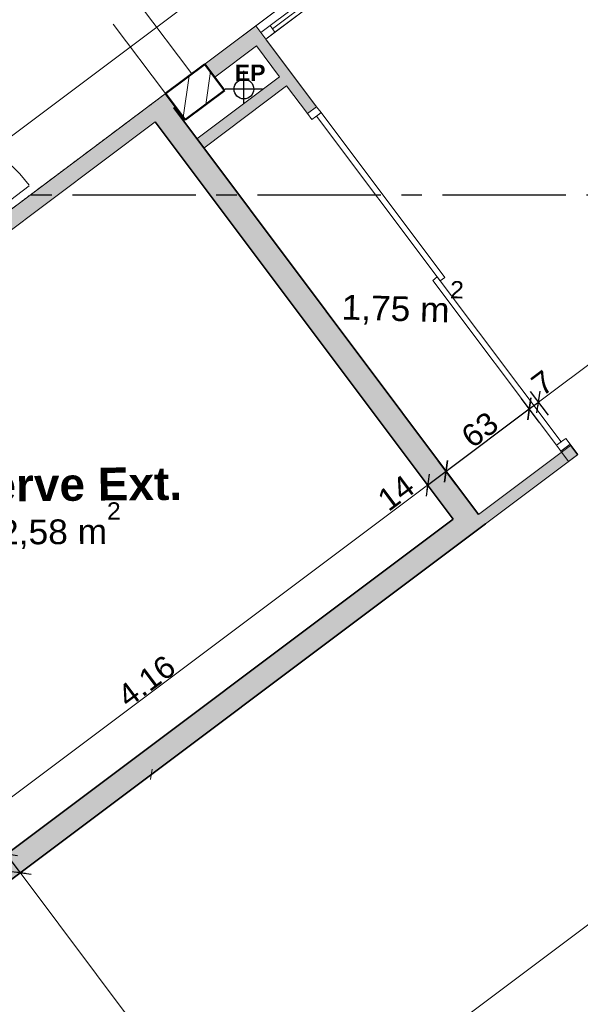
# Model space of a CAD drawing. Extents: x -61922 to 269817, y -51921 to -896.
# Tile 4 of 37: x -48819 to -45411, y -45372 to -39387. Entities that reach past the tile are written whole.
import ezdxf

# ---------------------------------------------------------------- set-up
doc = ezdxf.new("R2010")
doc.units = 0
doc.header["$LTSCALE"] = 0.1
doc.header["$MEASUREMENT"] = 0
for name, pattern in [('AXES2', [1.125, 0.75, -0.125, 0.125, -0.125]), ('FANTOME2', [1.25, 0.625, -0.125, 0.125, -0.125, 0.125, -0.125]), ('Lignes cachées', [195.611112, 141.111112, -54.5])]:
    doc.linetypes.add(name, pattern=pattern)
doc.layers.get('0').update_dxf_attribs({"lineweight": 9})
doc.layers.get('Defpoints').update_dxf_attribs({"lineweight": 9})
for name, color, linetype, lineweight in [('Cloisons', 7, 'Continuous', 9), ('Escalier', 7, 'Continuous', 9), ('Mobiliers', 7, 'Continuous', 9), ('Murs Périphériques', 7, 'Continuous', 9), ('Poteaux', 7, 'Continuous', 9), ('Poutres', 7, 'Continuous', 9), ('Revetement Sols', 7, 'Continuous', 9), ('Texte 2D', 7, 'Continuous', 9), ('Toiture Terrasse', 7, 'Continuous', 9)]:
    doc.layers.add(name, color=color, linetype=linetype, lineweight=lineweight)
doc.styles.add('STYLE_GENERE_2', font='swissc.ttf', dxfattribs={"width": 1.25})
doc.styles.add('STYLE_GENERE_6', font='arialbd.ttf')
doc.dimstyles.new('COTATION_EN_M', dxfattribs={"dimtxt": 135, "dimasz": 45, "dimexe": 80, "dimexo": 10, "dimgap": 3, "dimtad": 1, "dimlfac": 0.001, "dimzin": 0, "dimdsep": 46, "dimtxsty": 'STYLE_GENERE_2', "dimblk": 'OBLIQUE', "dimcen": 2.5, "dimclrd": 256, "dimclre": 256, "dimclrt": 256, "dimadec": 0, "dimazin": 0, "dimtfac": 1, "dimtix": 1, "dimtmove": 1, "dimatfit": 3, "dimldrblk": 'OBLIQUE', "dimfxl": 100, "dimfxlon": 1, "dimtfillclr": 256, "dimtolj": 1, "dimtzin": 1, "dimlwd": -1, "dimarcsym": 0})
doc.dimstyles.new('COTE CM', dxfattribs={"dimtxt": 135, "dimasz": 95, "dimexe": 80, "dimexo": 10, "dimgap": 10, "dimtad": 1, "dimdec": 0, "dimlfac": 0.1, "dimzin": 0, "dimtxsty": 'STYLE_GENERE_2', "dimblk": 'OBLIQUE', "dimcen": 0.09, "dimclrd": 256, "dimclre": 256, "dimclrt": 256, "dimadec": 0, "dimazin": 0, "dimtfac": 1, "dimtdec": 0, "dimtmove": 1, "dimatfit": 3, "dimfxl": 100, "dimfxlon": 1, "dimtolj": 1, "dimtzin": 0, "dimarcsym": 0})
pattern_1 = [(86.8604, (-49431.767, -45033.68), (61.15226, 38.0053), [7.5, -82.5]), (31.8604, (-49431.77, -45033.68), (-56.223, 51.8596), [6, -66]), (137.3118, (-49426.67, -45030.515), (4.9293, 89.8649), [6.374, -70.1142]), (83.0446, (-49443.76, -45017.68), (95.3189, 50.7771), [11.25, -123.75]), (133.496, (-49435.82, -45013.45), (16.3482, 134.0065), [9.561, -105.1713]), (28.0446, (-49443.76, -45017.68), (16.348, 134.0065), [9, -99]), (57.8604, (-49432.764, -45015.68), (71.9103, 3.59297), [7.5, -82.5]), (2.8604, (-49432.764, -45015.68), (-24.0317, 72.6149), [6, -66]), (108.3118, (-49426.77, -45015.38), (47.8786, 76.20785), [6.374, -70.1142]), (74.3604, (-49431.767, -45033.682), (-18.9963, 27.36426), [0, -65.2, 0, -67, 0, -66.25]), (44.3604, (-49431.767, -45033.68), (-2.61128, 47.33754), [0, -38.2, 0, -63.7, 0, -25.25]), (4.3604, (-49449.61, -45047.06), (44.06411, 30.21764), [0, -25, 0, -78, 0, -103.5]), (354.3604, (-49457.61, -45053.057), (40.65574, 42.9928), [0, -32.5, 0, -51.8, 0, -73.5])]

# ---------------------------------------------------------------- blocks, each defined once
blk = doc.blocks.new('_Oblique')
at = {"color": 0, "linetype": 'ByBlock', "lineweight": -2}
blk.add_line((-0.5, -0.5), (0.5, 0.5), dxfattribs=at)
blk = doc.blocks.new('*D836')
at = {"lineweight": -2, "transparency": 16777216}
for p, q in [((-39608.3, -40697.8), (-39716.3, -40553.8)), ((-47977.9, -46972.8), (-48085.9, -46828.8))]:
    blk.add_line(p, q, dxfattribs=at)
at = {"transparency": 16777216}
blk.add_line((-48037.9, -46892.8), (-39668.3, -40617.8), dxfattribs=at)
at = {"layer": 'Defpoints', "color": 0, "transparency": 16777216}
for p in [(-39668.3, -40617.8), (-39068.2, -41418.2), (-47437.8, -47693.3)]:
    blk.add_point(p, dxfattribs=at)
at = {"transparency": 16777216, "xscale": 45, "yscale": 45, "zscale": 45}
for p, rotation in [((-39668.3, -40617.8), 36.86038092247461), ((-48037.9, -46892.8), 216.8603809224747)]:
    blk.add_blockref('_Oblique', p, dxfattribs=dict(at, rotation=rotation))
at = {"transparency": 16777216, "insert": (-43896.5, -43697.4), "char_height": 135, "attachment_point": 5, "rotation": 36.86038, "style": 'STYLE_GENERE_2'}
blk.add_mtext('\\A1;10.46', dxfattribs=at)
blk = doc.blocks.new('*D910')
at = {"lineweight": -2, "ltscale": 10, "transparency": 16777216}
for p, q in [((-48895.1, -44631.3), (-48751.1, -44523.4)), ((-46901.1, -47290.9), (-46757.1, -47182.9))]:
    blk.add_line(p, q, dxfattribs=at)
at = {"ltscale": 10, "transparency": 16777216}
blk.add_line((-46821.1, -47230.9), (-48815.1, -44571.3), dxfattribs=at)
at = {"layer": 'Defpoints', "color": 0, "ltscale": 10, "transparency": 16777216}
for p in [(-48815.1, -44571.3), (-49431.8, -45033.7), (-47437.8, -47693.3)]:
    blk.add_point(p, dxfattribs=at)
at = {"ltscale": 10, "transparency": 16777216, "xscale": 45, "yscale": 45, "zscale": 45}
for p, rotation in [((-48815.1, -44571.3), 126.8603809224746), ((-46821.1, -47230.9), 306.8603809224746)]:
    blk.add_blockref('_Oblique', p, dxfattribs=dict(at, rotation=rotation))
at = {"ltscale": 10, "transparency": 16777216, "insert": (-47876, -45944.6), "char_height": 135, "attachment_point": 5, "rotation": 126.86038, "style": 'STYLE_GENERE_2'}
blk.add_mtext('\\A1;3.32', dxfattribs=at)
blk = doc.blocks.new('*D911')
at = {"lineweight": -2, "ltscale": 10, "transparency": 16777216}
for p, q in [((-48979.1, -44519.3), (-48835.1, -44411.3)), ((-48815.1, -44571.3), (-48899.1, -44459.3)), ((-48895.1, -44631.3), (-48751.1, -44523.4))]:
    blk.add_line(p, q, dxfattribs=at)
at = {"layer": 'Defpoints', "color": 0, "ltscale": 10, "transparency": 16777216}
for p in [(-48899.1, -44459.3), (-49515.7, -44921.7), (-49431.8, -45033.7)]:
    blk.add_point(p, dxfattribs=at)
at = {"lineweight": -2, "ltscale": 10, "transparency": 16777216, "xscale": 95, "yscale": 95, "zscale": 95}
for p, rotation in [((-48899.1, -44459.3), 126.8603809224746), ((-48815.1, -44571.3), 306.8603809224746)]:
    blk.add_blockref('_Oblique', p, dxfattribs=dict(at, rotation=rotation))
at = {"ltscale": 10, "transparency": 16777216, "insert": (-49045.8, -44466.1), "char_height": 135, "attachment_point": 5, "rotation": 126.86038, "style": 'STYLE_GENERE_2'}
blk.add_mtext('\\A1;14', dxfattribs=at)
blk = doc.blocks.new('*D922')
at = {"lineweight": -2, "ltscale": 10, "transparency": 16777216}
for p, q in [((-56987.3, -37903.4), (-57131.3, -38011.4)), ((-48648.3, -49025.8), (-48792.4, -49133.8))]:
    blk.add_line(p, q, dxfattribs=at)
at = {"ltscale": 10, "transparency": 16777216}
blk.add_line((-48728.3, -49085.8), (-57067.3, -37963.4), dxfattribs=at)
at = {"layer": 'Defpoints', "color": 0, "ltscale": 10, "transparency": 16777216}
for p in [(-55844.8, -37046.8), (-57067.3, -37963.4), (-47505.8, -48169.3)]:
    blk.add_point(p, dxfattribs=at)
at = {"ltscale": 10, "transparency": 16777216, "xscale": 45, "yscale": 45, "zscale": 45}
for p, rotation in [((-57067.3, -37963.4), 126.8603809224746), ((-48728.3, -49085.8), 306.8603809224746)]:
    blk.add_blockref('_Oblique', p, dxfattribs=dict(at, rotation=rotation))
at = {"ltscale": 10, "transparency": 16777216, "insert": (-52955.7, -43568), "char_height": 135, "attachment_point": 5, "rotation": 126.86038, "style": 'STYLE_GENERE_2'}
blk.add_mtext('\\A1;13.90', dxfattribs=at)
blk = doc.blocks.new('*D925')
at = {"lineweight": -2, "ltscale": 10, "transparency": 16777216}
for p, q in [((-42710.6, -35601.9), (-42818.6, -35457.9)), ((-49563.8, -40740), (-49671.7, -40596))]:
    blk.add_line(p, q, dxfattribs=at)
at = {"ltscale": 10, "transparency": 16777216}
blk.add_line((-49623.8, -40660), (-42770.6, -35521.9), dxfattribs=at)
at = {"layer": 'Defpoints', "color": 0, "ltscale": 10, "transparency": 16777216}
for p in [(-42770.6, -35521.9), (-42557.4, -35806.2), (-49410.6, -40944.3)]:
    blk.add_point(p, dxfattribs=at)
at = {"ltscale": 10, "transparency": 16777216, "xscale": 45, "yscale": 45, "zscale": 45}
for p, rotation in [((-42770.6, -35521.9), 36.86038092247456), ((-49623.8, -40660), 216.8603809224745)]:
    blk.add_blockref('_Oblique', p, dxfattribs=dict(at, rotation=rotation))
at = {"ltscale": 10, "transparency": 16777216, "insert": (-46240.5, -38033.1), "char_height": 135, "attachment_point": 5, "rotation": 36.86038, "style": 'STYLE_GENERE_2'}
blk.add_mtext('\\A1;8.57', dxfattribs=at)
blk = doc.blocks.new('*D951')
at = {"lineweight": -2, "ltscale": 10, "transparency": 16777216}
for p, q in [((-46279.3, -42296.3), (-46387.3, -42152.3)), ((-49611.2, -44794.4), (-49719.2, -44650.4))]:
    blk.add_line(p, q, dxfattribs=at)
at = {"ltscale": 10, "transparency": 16777216}
blk.add_line((-49671.2, -44714.4), (-46339.3, -42216.3), dxfattribs=at)
at = {"layer": 'Defpoints', "color": 0, "ltscale": 10, "transparency": 16777216}
for p in [(-46339.3, -42216.3), (-46183.9, -42423.6), (-49515.7, -44921.7)]:
    blk.add_point(p, dxfattribs=at)
at = {"ltscale": 10, "transparency": 16777216, "xscale": 45, "yscale": 45, "zscale": 45}
for p, rotation in [((-46339.3, -42216.3), 36.86038092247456), ((-49671.2, -44714.4), 216.8603809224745)]:
    blk.add_blockref('_Oblique', p, dxfattribs=dict(at, rotation=rotation))
at = {"ltscale": 10, "transparency": 16777216, "insert": (-48048.6, -43407.5), "char_height": 135, "attachment_point": 5, "rotation": 36.86038, "style": 'STYLE_GENERE_2'}
blk.add_mtext('\\A1;4.16', dxfattribs=at)
blk = doc.blocks.new('*D952')
at = {"lineweight": -2, "ltscale": 10, "transparency": 16777216}
for p, q in [((-46167.3, -42212.4), (-46275.3, -42068.3)), ((-46339.3, -42216.3), (-46227.3, -42132.3)), ((-46279.3, -42296.3), (-46387.3, -42152.3))]:
    blk.add_line(p, q, dxfattribs=at)
at = {"layer": 'Defpoints', "color": 0, "ltscale": 10, "transparency": 16777216}
for p in [(-46227.3, -42132.3), (-46183.9, -42423.6), (-46029.9, -42395.6)]:
    blk.add_point(p, dxfattribs=at)
at = {"lineweight": -2, "ltscale": 10, "transparency": 16777216, "xscale": 95, "yscale": 95, "zscale": 95}
for p, rotation in [((-46227.3, -42132.3), 36.86038092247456), ((-46339.3, -42216.3), 216.8603809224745)]:
    blk.add_blockref('_Oblique', p, dxfattribs=dict(at, rotation=rotation))
at = {"ltscale": 10, "transparency": 16777216, "insert": (-46531.6, -42263.1), "char_height": 135, "attachment_point": 5, "rotation": 36.86038, "style": 'STYLE_GENERE_2'}
blk.add_mtext('\\A1;14', dxfattribs=at)
blk = doc.blocks.new('*D953')
at = {"lineweight": -2, "ltscale": 10, "transparency": 16777216}
for p, q in [((-45661.2, -41832.9), (-45769.2, -41688.9)), ((-46227.3, -42132.3), (-45721.2, -41752.9)), ((-46167.3, -42212.4), (-46275.3, -42068.3))]:
    blk.add_line(p, q, dxfattribs=at)
at = {"layer": 'Defpoints', "color": 0, "ltscale": 10, "transparency": 16777216}
for p in [(-45721.2, -41752.9), (-45555.5, -41974), (-46029.9, -42395.6)]:
    blk.add_point(p, dxfattribs=at)
at = {"lineweight": -2, "ltscale": 10, "transparency": 16777216, "xscale": 95, "yscale": 95, "zscale": 95}
for p, rotation in [((-45721.2, -41752.9), 36.86038092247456), ((-46227.3, -42132.3), 216.8603809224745)]:
    blk.add_blockref('_Oblique', p, dxfattribs=dict(at, rotation=rotation))
at = {"ltscale": 10, "transparency": 16777216, "insert": (-46021.8, -41879.2), "char_height": 135, "attachment_point": 5, "rotation": 36.86038, "style": 'STYLE_GENERE_2'}
blk.add_mtext('\\A1;63', dxfattribs=at)
blk = doc.blocks.new('*D954')
at = {"lineweight": -2, "ltscale": 10, "transparency": 16777216}
for p, q in [((-45605.2, -41790.9), (-45713.2, -41646.9)), ((-45661.2, -41832.9), (-45769.2, -41688.9)), ((-45721.2, -41752.9), (-45665.2, -41710.9))]:
    blk.add_line(p, q, dxfattribs=at)
at = {"layer": 'Defpoints', "color": 0, "ltscale": 10, "transparency": 16777216}
for p in [(-45665.2, -41710.9), (-45499.5, -41931.9), (-45555.5, -41974)]:
    blk.add_point(p, dxfattribs=at)
at = {"lineweight": -2, "ltscale": 10, "transparency": 16777216, "xscale": 95, "yscale": 95, "zscale": 95}
for p, rotation in [((-45665.2, -41710.9), 36.86038092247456), ((-45721.2, -41752.9), 216.8603809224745)]:
    blk.add_blockref('_Oblique', p, dxfattribs=dict(at, rotation=rotation))
at = {"ltscale": 10, "transparency": 16777216, "insert": (-45639.9, -41595.1), "char_height": 135, "attachment_point": 5, "rotation": 36.86038, "style": 'STYLE_GENERE_2'}
blk.add_mtext('\\A1;7', dxfattribs=at)
blk = doc.blocks.new('*D955')
at = {"lineweight": -2, "ltscale": 10, "transparency": 16777216}
for p, q in [((-39282.5, -36800.6), (-39174.6, -36944.6)), ((-45605.2, -41790.9), (-45713.2, -41646.9))]:
    blk.add_line(p, q, dxfattribs=at)
at = {"ltscale": 10, "transparency": 16777216}
blk.add_line((-45665.2, -41710.9), (-39222.6, -36880.6), dxfattribs=at)
at = {"layer": 'Defpoints', "color": 0, "ltscale": 10, "transparency": 16777216}
for p in [(-40656.3, -34968.3), (-39222.6, -36880.6), (-45499.5, -41931.9)]:
    blk.add_point(p, dxfattribs=at)
at = {"ltscale": 10, "transparency": 16777216, "xscale": 45, "yscale": 45, "zscale": 45}
for p, rotation in [((-39222.6, -36880.6), 36.86038092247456), ((-45665.2, -41710.9), 216.8603809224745)]:
    blk.add_blockref('_Oblique', p, dxfattribs=dict(at, rotation=rotation))
at = {"ltscale": 10, "transparency": 16777216, "insert": (-42487.2, -39237.9), "char_height": 135, "attachment_point": 5, "rotation": 36.86038, "style": 'STYLE_GENERE_2'}
blk.add_mtext('\\A1;8.05', dxfattribs=at)

msp = doc.modelspace()

# ---------------------------------------------------------------- hatches: boundary and pattern name
at = {"layer": 'Cloisons', "linetype": 'Continuous', "lineweight": 60}
for color, points in [(7, [(-47693.024, -39656.61), (-47633.037, -39736.62), (-47323.295, -39504.394), (-47383.282, -39424.384)]), (7, [(-47070.192, -39957.837), (-47014.227, -39915.79), (-47323.303, -39504.4), (-47379.31, -39546.39)]), (7, [(-47238.594, -39733.689), (-47741.499, -40111.519), (-47699.522, -40167.536), (-47196.547, -39789.654)]), (7, [(-51386.841, -42426.014), (-51326.854, -42506.024), (-47873.067, -39916.58), (-47933.054, -39836.57)]), (256, [(-45987.888, -42451.666), (-45428.736, -42032.285), (-45470.737, -41976.285), (-46029.865, -42395.648)])]:
    msp.add_hatch(color=color, dxfattribs=at).paths.add_polyline_path(points, flags=0)
at = {"layer": 'Cloisons', "linetype": 'Continuous'}
h = msp.add_hatch(dxfattribs=at)
h.set_pattern_fill('AR-CONC', color=256, scale=10, style=0)
h.set_pattern_definition(pattern_1)
h.paths.add_polyline_path([(-45987.887, -42451.666), (-47882.358, -39923.546), (-47994.372, -40007.527), (-46183.855, -42423.613)], flags=0)
h = msp.add_hatch(dxfattribs=at)
h.set_pattern_fill('AR-CONC', color=256, scale=10, style=0)
h.set_pattern_definition(pattern_1)
h.paths.add_polyline_path([(-49431.978, -45033.543), (-45987.887, -42451.666), (-46183.855, -42423.613), (-49515.871, -44921.462)])
at = {"layer": 'Poteaux', "linetype": 'Continuous'}
h = msp.add_hatch(dxfattribs=at)
h.set_pattern_fill('ANSI31', scale=1000, style=0)
h.set_pattern_definition([(81.8604, (-49431.77, -45033.68), (-123.7407, 17.6982), [])])
h.paths.add_polyline_path([(-47573.05, -39816.63), (-47693.024, -39656.61), (-47933.054, -39836.57), (-47813.08, -39996.59)], flags=0)

# ---------------------------------------------------------------- linework, layer by layer
at = {"lineweight": 50}
for p, q in [((-47693.024, -39656.61), (-47933.054, -39836.57)), ((-47573.081, -39816.653), (-47693.024, -39656.61)), ((-47933.054, -39836.57), (-47813.08, -39996.59)), ((-47813.08, -39996.59), (-47573.081, -39816.653))]:
    msp.add_line(p, q, dxfattribs=at)
at = {"linetype": 'AXES2', "lineweight": 30, "ltscale": 10000}
msp.add_line((-22998.781, -40452.808), (-60982.99, -40452.808), dxfattribs=at)
at = {"layer": 'Cloisons'}
for p, q in [((-46503.172, -38764.53), (-47383.282, -39424.384)), ((-46503.172, -38764.53), (-47383.282, -39424.384)), ((-47383.282, -39424.384), (-46503.172, -38764.53)), ((-47323.295, -39504.394), (-46443.185, -38844.54)), ((-47297.281, -39422.398), (-46529.186, -38846.526)), ((-47282.285, -39442.401), (-46514.189, -38866.528)), ((-47267.288, -39462.403), (-46499.192, -38886.531)), ((-46987.197, -39951.768), (-47014.227, -39915.79)), ((-47070.192, -39957.837), (-47043.162, -39993.814)), ((-47043.162, -39993.814), (-46999.19, -39960.778)), ((-46262.321, -40974.871), (-47015.18, -39972.791)), ((-46987.197, -39951.768), (-46234.339, -40953.848)), ((-46308.324, -40971.909), (-46280.341, -40950.886)), ((-45555.466, -41973.989), (-46308.324, -40971.909)), ((-46280.341, -40950.886), (-45527.483, -41952.966)), ((-46234.339, -40953.848), (-46262.321, -40974.871)), ((-45499.5, -41931.943), (-45472.471, -41967.921)), ((-45528.436, -42009.967), (-45555.466, -41973.989)), ((-45528.436, -42009.967), (-45482.18, -42071.536)), ((-45480.466, -41973.927), (-45520.441, -42003.96)), ((-45426.214, -42029.489), (-45472.471, -41967.921))]:
    msp.add_line(p, q, dxfattribs=at)
at = {"layer": 'Cloisons', "color": 7, "linetype": 'Continuous'}
for p, q in [((-47383.282, -39424.384), (-51386.841, -42426.014)), ((-47323.295, -39504.394), (-47383.282, -39424.384)), ((-47633.037, -39736.62), (-47379.31, -39546.39)), ((-47379.31, -39546.39), (-47238.594, -39733.689)), ((-47014.227, -39915.79), (-47323.303, -39504.4)), ((-47238.594, -39733.689), (-47741.499, -40111.519)), ((-47699.522, -40167.536), (-47196.547, -39789.654)), ((-47196.547, -39789.654), (-47070.192, -39957.837)), ((-47882.358, -39923.546), (-47873.067, -39916.58)), ((-47014.227, -39915.79), (-47070.192, -39957.837)), ((-47741.499, -40111.519), (-47882.358, -39923.546)), ((-51326.854, -42506.024), (-47994.372, -40007.527)), ((-45470.737, -41976.285), (-46029.865, -42395.648)), ((-45472.471, -41967.921), (-45528.436, -42009.967)), ((-45428.736, -42032.285), (-45470.737, -41976.285)), ((-45987.888, -42451.666), (-45428.736, -42032.285)), ((-45482.18, -42071.536), (-45426.214, -42029.489))]:
    msp.add_line(p, q, dxfattribs=at)
at = {"layer": 'Cloisons', "color": 59, "linetype": 'Continuous', "lineweight": 20}
for p, q in [((-47353.288, -39464.389), (-47297.281, -39422.398)), ((-47297.281, -39422.398), (-47267.288, -39462.403)), ((-47323.295, -39504.394), (-47353.288, -39464.389)), ((-47267.288, -39462.403), (-47323.295, -39504.394)), ((-47014.227, -39915.79), (-47022.222, -39921.797)), ((-47062.197, -39951.83), (-47070.192, -39957.837)), ((-47022.222, -39921.797), (-47062.197, -39951.83)), ((-47015.18, -39972.791), (-46987.197, -39951.768)), ((-46999.19, -39960.778), (-46987.197, -39951.768)), ((-45555.466, -41973.989), (-45511.493, -41940.953)), ((-45527.483, -41952.966), (-45555.466, -41973.989)), ((-45511.493, -41940.953), (-45499.5, -41931.943)), ((-45520.441, -42003.96), (-45528.436, -42009.967)), ((-45472.471, -41967.921), (-45480.466, -41973.927))]:
    msp.add_line(p, q, dxfattribs=at)
at = {"layer": 'Cloisons', "color": 7, "linetype": 'Continuous', "lineweight": 35}
for p, q in [((-46029.865, -42395.648), (-47882.358, -39923.546)), ((-47994.372, -40007.527), (-46183.855, -42423.613)), ((-46183.855, -42423.613), (-49515.748, -44921.668)), ((-49431.767, -45033.682), (-45987.887, -42451.666))]:
    msp.add_line(p, q, dxfattribs=at)
at = {"layer": 'Escalier', "color": 7, "linetype": 'Continuous', "lineweight": 20}
msp.add_line((-48760.652, -40397.884), (-49458.775, -40921.295), dxfattribs=at)
at = {"layer": 'Mobiliers', "color": 7, "linetype": 'Continuous', "lineweight": 20}
msp.add_line((-47320.106, -39508.519), (-47019.857, -39908.332), dxfattribs=at)
at = {"layer": 'Murs Périphériques'}
msp.add_arc((-49482.088, -40932.337), 900, 36.791601, 127.8152222, dxfattribs=at)
at = {"layer": 'Poteaux', "color": 7, "linetype": 'Continuous'}
for p, q in [((-47693.024, -39656.61), (-47933.054, -39836.57)), ((-47933.054, -39836.57), (-47813.08, -39996.59))]:
    msp.add_line(p, q, dxfattribs=at)
at = {"layer": 'Poutres', "color": 7, "linetype": 'FANTOME2', "ltscale": 10000}
for p, q in [((-51837.234, -34292.192), (-47773.034, -39716.597)), ((-51997.254, -34412.166), (-47933.054, -39836.57))]:
    msp.add_line(p, q, dxfattribs=at)
at = {"layer": 'Poutres'}
msp.add_line((-44772.572, -37467.029), (-47773.034, -39716.597), dxfattribs=at)
at = {"layer": 'Poutres', "color": 7, "linetype": 'Lignes cachées', "lineweight": 20}
msp.add_line((-47933.054, -39836.57), (-51495.313, -42507.341), dxfattribs=at)
at = {"layer": 'Toiture Terrasse', "color": 7, "linetype": 'Continuous', "lineweight": 25}
for p, q in [((-47455.885, -39898.192), (-47455.885, -39698.77)), ((-47342.088, -39808.542), (-47569.681, -39808.542))]:
    msp.add_line(p, q, dxfattribs=at)
msp.add_circle((-47455.936, -39808.542), 60, dxfattribs=at)

# ---------------------------------------------------------------- block references
at = {"ltscale": 10, "xscale": 45, "yscale": 45, "zscale": 45, "rotation": 36.86038092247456}
msp.add_blockref('_Oblique', (-48018.299, -43973.948), dxfattribs=at)

# ---------------------------------------------------------------- texts
at = {"layer": 'Revetement Sols', "color": 7, "linetype": 'Continuous', "lineweight": 20, "char_height": 150, "attachment_point": 7, "style": 'STYLE_GENERE_2'}
for s, insert, rotation in [('{1,75 m\\A1{\\H0.7x;\\S2^  ;}}', (-46864.926, -41236.885), 358.4525597), ('{12,58 m\\A1{\\H0.7x;\\S2^  ;}}', (-49063.005, -42605.767), 0.3666959)]:
    msp.add_mtext(s, dxfattribs=dict(at, insert=insert, rotation=rotation))
at = {"layer": 'Texte 2D', "color": 7, "style": 'STYLE_GENERE_6'}
msp.add_text('Reserve Ext.', height=200, rotation=0.509804, dxfattribs=at).set_placement((-49508.299, -42320.362))
at = {"layer": 'Toiture Terrasse', "color": 7, "style": 'STYLE_GENERE_6'}
msp.add_text('EP', height=100, dxfattribs=at).set_placement((-47510.974, -39759.959))

# ---------------------------------------------------------------- dimensions: what is measured, and where the dimension line sits
at = {"ltscale": 10}
for base, p1, p2, angle, dimstyle, picture, middle in [((-39222.552, -36880.625), (-45499.5, -41931.943), (-40656.29, -34968.312), 36.8603809, 'COTATION_EN_M', '*D955', (-42487.243, -39237.936)), ((-42770.586, -35521.932), (-49410.595, -40944.342), (-42557.426, -35806.244), 36.8603809, 'COTATION_EN_M', '*D925', (-46240.539, -38033.136)), ((-57067.278, -37963.399), (-47505.841, -48169.263), (-55844.774, -37046.839), 126.8603809, 'COTATION_EN_M', '*D922', (-52955.656, -43567.98)), ((-45721.204, -41752.928), (-46029.865, -42395.648), (-45555.466, -41973.989), 36.8603809, 'COTE CM', '*D953', (-46021.806, -41879.192)), ((-46339.272, -42216.319), (-49515.748, -44921.668), (-46183.855, -42423.613), 36.8603809, 'COTATION_EN_M', '*D951', (-48048.587, -43407.501)), ((-48815.106, -44571.346), (-47437.762, -47693.275), (-49431.767, -45033.682), 126.8603809, 'COTATION_EN_M', '*D910', (-47876.019, -45944.564))]:
    dim = msp.add_linear_dim(base=base, p1=p1, p2=p2, angle=angle, dimstyle=dimstyle, dxfattribs=at)
    dim.commit()
    dim.dimension.update_dxf_attribs({"geometry": picture, "text_midpoint": middle})
dim = msp.add_aligned_dim(p1=(-47437.762, -47693.275), p2=(-39068.152, -41418.239), distance=1000.469, dimstyle='COTATION_EN_M')
dim.commit()
dim.dimension.update_dxf_attribs({"geometry": '*D836', "text_midpoint": (-43896.474, -43697.437)})
for base, p1, p2, angle, picture, middle in [((-45665.197, -41710.937), (-45555.466, -41973.989), (-45499.5, -41931.943), 36.8603809, '*D954', (-45593.401, -41657.109)), ((-46227.272, -42132.347), (-46183.855, -42423.613), (-46029.865, -42395.648), 36.8603809, '*D952', (-46484.811, -42325.435)), ((-48899.087, -44459.332), (-49431.767, -45033.682), (-49515.748, -44921.668), 126.8603809, '*D911', (-48983.433, -44419.383))]:
    dim = msp.add_linear_dim(base=base, p1=p1, p2=p2, angle=angle, dimstyle='COTE CM', dxfattribs=at)
    dim.commit()
    dim.dimension.update_dxf_attribs({"geometry": picture, "text_midpoint": middle, "dimtype": 160})

doc.saveas('drawing.dxf')
